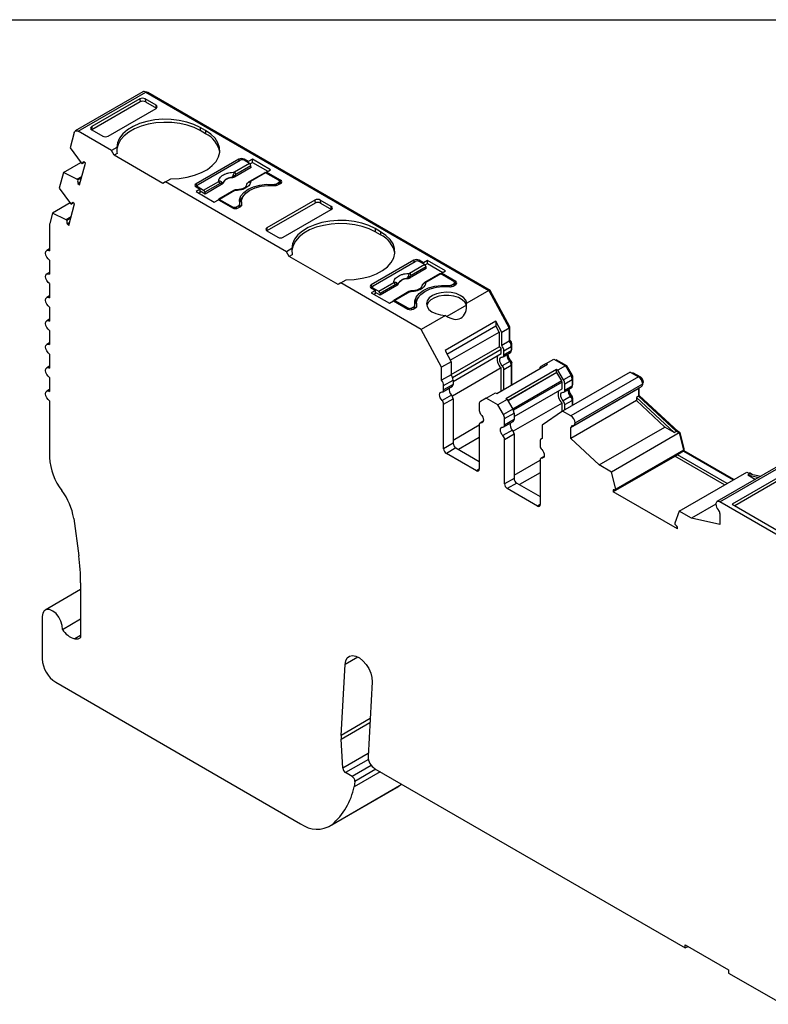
# Model space of a CAD drawing. Header units: millimetres. Extents: x 6 to 273, y 6 to 210.
# Tile 5 of 6: x 196 to 235, y 158 to 210. Entities that reach past the tile are written whole.
import ezdxf

# ---------------------------------------------------------------- set-up
doc = ezdxf.new("R2010")
doc.units = ezdxf.units.MM
doc.linetypes.add('SLD-Solid', pattern=[0])
doc.layers.add('TEXT', color=140, linetype='SLD-Solid', lineweight=25)

msp = doc.modelspace()

# ---------------------------------------------------------------- linework, layer by layer
for p, q in [((202.461, 205.78), (198.926, 203.739)), ((199.076, 203.724), (202.611, 205.765)), ((202.611, 205.765), (220.544, 195.413)), ((202.682, 205.724), (202.717, 205.745)), ((220.619, 195.41), (202.717, 205.745)), ((202.301, 205.413), (199.792, 203.964)), ((202.314, 205.257), (199.792, 203.801)), ((202.301, 205.413), (202.314, 205.257)), ((203.156, 205.083), (202.585, 205.413)), ((202.585, 205.413), (202.597, 205.257)), ((202.597, 205.257), (203.168, 204.927)), ((200.647, 203.471), (203.156, 204.919)), ((203.169, 204.928), (203.156, 205.083)), ((198.871, 203.661), (198.657, 202.865)), ((200.823, 202.715), (199.076, 203.724)), ((199.792, 203.964), (199.781, 203.807)), ((199.792, 203.801), (200.363, 203.471)), ((205.737, 203.756), (205.454, 203.92)), ((205.454, 203.92), (205.454, 203.756)), ((205.737, 203.593), (205.454, 203.756)), ((205.737, 203.756), (205.737, 203.593)), ((198.657, 202.865), (199.244, 202.07)), ((201.101, 202.876), (200.823, 202.715)), ((200.964, 202.47), (200.823, 202.715)), ((199.458, 202.049), (199.374, 202.124)), ((201.116, 202.558), (200.964, 202.47)), ((203.51, 201.001), (200.964, 202.47)), ((207.47, 202.266), (205.242, 200.98)), ((205.348, 200.94), (207.54, 202.205)), ((207.47, 202.266), (207.47, 202.164)), ((207.972, 202.14), (207.753, 202.266)), ((207.753, 202.266), (207.753, 202.205)), ((208.041, 202.038), (207.753, 202.205)), ((208.184, 202.262), (207.972, 202.14)), ((207.972, 202.079), (207.972, 202.14)), ((209.131, 201.715), (208.184, 202.262)), ((208.184, 202.099), (208.184, 202.262)), ((198.31, 201.567), (199.225, 202.095)), ((199.156, 200.922), (199.458, 202.049)), ((199.244, 202.07), (199.285, 202.033)), ((199.285, 202.033), (199.4, 202.1)), ((208.118, 201.831), (207.253, 201.331)), ((208.041, 202.038), (207.254, 201.584)), ((208.112, 201.923), (207.325, 201.469)), ((208.058, 202.026), (208.184, 202.099)), ((208.118, 201.831), (208.112, 201.923)), ((208.184, 202.099), (208.99, 201.634)), ((208.919, 201.593), (209.131, 201.715)), ((209.662, 201.164), (208.919, 201.593)), ((208.919, 201.532), (208.919, 201.593)), ((198.31, 201.567), (198.09, 200.748)), ((199.015, 201.216), (198.31, 201.567)), ((199.015, 201.216), (199.275, 201.367)), ((199.056, 201.18), (199.015, 201.216)), ((199.056, 201.18), (199.256, 201.295)), ((203.651, 201.083), (203.51, 201.001)), ((203.651, 201.083), (203.93, 201.243)), ((209.973, 197.433), (203.651, 201.083)), ((205.637, 200.651), (206.424, 201.105)), ((207.147, 201.314), (207.147, 201.299)), ((207.25, 201.396), (207.253, 201.331)), ((208.828, 201.56), (208.041, 201.106)), ((208.878, 201.555), (208.091, 201.101)), ((209.556, 201.164), (208.878, 201.555)), ((209.6, 200.965), (209.6, 201.103)), ((209.662, 201.001), (209.662, 201.164)), ((198.09, 200.748), (198.676, 199.953)), ((199.195, 201.068), (199.072, 200.997)), ((199.072, 200.997), (199.156, 200.922)), ((205.242, 200.98), (205.242, 200.817)), ((205.304, 200.853), (205.242, 200.817)), ((205.242, 200.817), (205.462, 200.691)), ((205.462, 200.691), (205.249, 200.568)), ((205.249, 200.568), (206.197, 200.021)), ((205.304, 200.878), (205.304, 200.781)), ((205.348, 200.817), (205.637, 200.651)), ((205.348, 200.756), (205.348, 200.817)), ((205.462, 200.527), (205.462, 200.691)), ((205.714, 200.443), (205.462, 200.589)), ((206.495, 200.99), (205.708, 200.535)), ((206.579, 200.942), (205.714, 200.443)), ((207.211, 200.627), (206.424, 200.172)), ((207.261, 200.622), (206.474, 200.167)), ((206.579, 200.942), (206.573, 201.005)), ((206.635, 201.003), (206.633, 201.018)), ((209.28, 200.948), (209.28, 200.892)), ((209.45, 200.98), (209.556, 201.042)), ((209.45, 200.893), (209.45, 200.98)), ((209.52, 200.919), (209.662, 201.001)), ((209.556, 201.042), (209.556, 200.94)), ((209.6, 201.037), (209.662, 201.001)), ((205.462, 200.527), (205.391, 200.487)), ((205.708, 200.535), (205.714, 200.443)), ((206.197, 200.021), (206.409, 200.144)), ((206.409, 200.144), (207.152, 199.715)), ((206.474, 200.167), (207.152, 199.776)), ((211.451, 200.131), (208.942, 198.682)), ((211.451, 200.131), (211.464, 199.974)), ((212.306, 199.801), (211.735, 200.131)), ((211.735, 200.131), (211.747, 199.975)), ((198.658, 199.977), (197.744, 199.449)), ((198.589, 198.805), (198.891, 199.932)), ((198.676, 199.953), (198.717, 199.916)), ((198.717, 199.916), (198.833, 199.983)), ((198.891, 199.932), (198.806, 200.006)), ((207.152, 199.776), (207.152, 199.715)), ((207.364, 199.776), (207.47, 199.838)), ((207.364, 199.689), (207.364, 199.776)), ((207.434, 199.715), (207.576, 199.797)), ((207.47, 199.838), (207.47, 199.735)), ((207.528, 199.769), (207.528, 199.919)), ((207.614, 200.031), (207.614, 199.868)), ((207.614, 199.868), (207.615, 199.829)), ((207.632, 199.86), (207.632, 199.896)), ((211.464, 199.974), (208.942, 198.518)), ((209.797, 198.189), (212.306, 199.637)), ((211.747, 199.975), (212.318, 199.645)), ((212.319, 199.645), (212.306, 199.801)), ((197.744, 199.449), (197.597, 198.902)), ((198.448, 199.099), (197.744, 199.449)), ((198.708, 199.249), (198.448, 199.099)), ((198.489, 199.063), (198.448, 199.099)), ((198.689, 199.178), (198.489, 199.063)), ((197.59, 198.842), (197.59, 197.478)), ((198.628, 198.951), (198.505, 198.88)), ((198.505, 198.88), (198.589, 198.805)), ((208.942, 198.682), (208.931, 198.525)), ((208.942, 198.518), (209.513, 198.188)), ((214.887, 198.474), (214.604, 198.637)), ((214.604, 198.637), (214.604, 198.474)), ((214.887, 198.311), (214.604, 198.474)), ((214.887, 198.474), (214.887, 198.311)), ((197.59, 197.579), (197.44, 197.493)), ((210.251, 197.594), (209.973, 197.433)), ((197.59, 196.988), (197.59, 196.253)), ((210.114, 197.188), (209.973, 197.433)), ((210.266, 197.276), (210.114, 197.188)), ((212.66, 195.719), (210.114, 197.188)), ((216.62, 196.984), (214.392, 195.698)), ((216.62, 196.984), (216.62, 196.882)), ((217.122, 196.858), (216.903, 196.984)), ((216.903, 196.984), (216.903, 196.923)), ((217.334, 196.98), (217.122, 196.858)), ((218.281, 196.433), (217.334, 196.98)), ((217.334, 196.817), (217.334, 196.98)), ((214.498, 195.658), (216.69, 196.923)), ((217.268, 196.548), (216.403, 196.049)), ((217.191, 196.756), (216.404, 196.302)), ((217.262, 196.641), (216.475, 196.187)), ((217.191, 196.756), (216.903, 196.923)), ((217.122, 196.796), (217.122, 196.858)), ((217.208, 196.744), (217.334, 196.817)), ((217.268, 196.548), (217.262, 196.641)), ((217.334, 196.817), (218.14, 196.351)), ((197.59, 196.354), (197.44, 196.268)), ((212.801, 195.8), (213.08, 195.961)), ((216.297, 196.032), (216.297, 196.017)), ((216.4, 196.114), (216.403, 196.049)), ((217.978, 196.278), (217.191, 195.824)), ((218.028, 196.273), (217.241, 195.819)), ((218.706, 195.882), (218.028, 196.273)), ((218.069, 196.311), (218.281, 196.433)), ((218.812, 195.882), (218.069, 196.311)), ((218.069, 196.249), (218.069, 196.311)), ((197.59, 195.763), (197.59, 195.028)), ((212.801, 195.8), (212.66, 195.719)), ((217.009, 193.372), (212.801, 195.8)), ((214.392, 195.698), (214.392, 195.535)), ((214.454, 195.571), (214.392, 195.535)), ((214.392, 195.535), (214.611, 195.409)), ((214.454, 195.596), (214.454, 195.499)), ((214.498, 195.535), (214.787, 195.368)), ((214.498, 195.474), (214.498, 195.535)), ((214.787, 195.368), (215.574, 195.823)), ((215.645, 195.708), (214.858, 195.253)), ((215.729, 195.66), (214.864, 195.161)), ((215.729, 195.66), (215.723, 195.723)), ((215.785, 195.721), (215.783, 195.736)), ((218.43, 195.666), (218.43, 195.61)), ((218.6, 195.698), (218.706, 195.76)), ((218.6, 195.611), (218.6, 195.698)), ((218.67, 195.637), (218.812, 195.719)), ((218.706, 195.76), (218.706, 195.658)), ((218.75, 195.683), (218.75, 195.821)), ((218.75, 195.755), (218.812, 195.719)), ((218.812, 195.719), (218.812, 195.882)), ((197.59, 195.13), (197.44, 195.043)), ((214.611, 195.409), (214.399, 195.286)), ((214.399, 195.286), (215.347, 194.739)), ((214.611, 195.245), (214.541, 195.204)), ((214.611, 195.245), (214.611, 195.409)), ((214.864, 195.161), (214.611, 195.306)), ((214.858, 195.253), (214.864, 195.161)), ((216.361, 195.345), (215.574, 194.89)), ((216.411, 195.34), (215.624, 194.885)), ((220.544, 195.413), (219.383, 194.742)), ((220.544, 195.413), (221.606, 193.444)), ((220.563, 195.378), (220.619, 195.41)), ((221.641, 193.514), (220.619, 195.41)), ((197.59, 194.538), (197.59, 193.803)), ((215.347, 194.739), (215.559, 194.862)), ((215.559, 194.862), (216.301, 194.433)), ((215.624, 194.885), (216.301, 194.494)), ((216.301, 194.494), (216.301, 194.433)), ((216.514, 194.494), (216.62, 194.555)), ((216.514, 194.407), (216.514, 194.494)), ((216.584, 194.433), (216.726, 194.515)), ((216.62, 194.555), (216.62, 194.453)), ((216.678, 194.487), (216.678, 194.637)), ((216.764, 194.749), (216.764, 194.586)), ((216.764, 194.586), (216.765, 194.547)), ((216.782, 194.578), (216.782, 194.614)), ((219.37, 194.644), (218.349, 194.055)), ((197.59, 193.905), (197.44, 193.818)), ((218.276, 194.103), (217.009, 193.372)), ((218.07, 191.403), (217.009, 193.372)), ((220.903, 193.802), (218.251, 192.271)), ((218.351, 192.085), (220.903, 193.558)), ((221.217, 193.219), (220.903, 193.802)), ((220.903, 193.802), (220.903, 193.558)), ((221.075, 193.238), (220.903, 193.558)), ((221.606, 193.444), (221.217, 193.219)), ((221.585, 193.482), (221.641, 193.514)), ((221.606, 193.444), (221.606, 192.758)), ((221.641, 192.805), (221.641, 193.514)), ((197.59, 193.313), (197.59, 192.579)), ((218.524, 191.765), (221.075, 193.238)), ((221.075, 193.238), (221.075, 192.469)), ((221.217, 192.534), (221.217, 193.219)), ((197.59, 192.68), (197.44, 192.593)), ((218.565, 191.019), (221.075, 192.469)), ((218.644, 190.87), (221.186, 192.337)), ((221.186, 192.11), (221.186, 192.337)), ((221.606, 192.758), (221.217, 192.534)), ((221.327, 192.256), (221.716, 192.48)), ((221.606, 192.784), (221.641, 192.805)), ((221.707, 192.556), (221.751, 192.582)), ((221.716, 192.48), (221.716, 192.252)), ((221.716, 192.334), (221.751, 192.354)), ((221.751, 192.354), (221.751, 192.582)), ((197.59, 192.089), (197.59, 191.354)), ((218.251, 192.271), (218.565, 191.688)), ((218.675, 190.66), (221.186, 192.11)), ((221.286, 191.936), (221.674, 192.161)), ((221.327, 192.028), (221.327, 192.256)), ((221.716, 192.252), (221.327, 192.028)), ((221.716, 192.3), (221.731, 192.309)), ((223.542, 191.6), (223.931, 191.824)), ((223.931, 191.824), (224.544, 191.47)), ((197.59, 191.455), (197.44, 191.369)), ((218.565, 191.688), (218.07, 191.403)), ((218.07, 190.717), (218.07, 191.403)), ((218.565, 191.688), (218.565, 191.003)), ((221.186, 191.361), (218.634, 189.888)), ((220.961, 190.028), (223.613, 191.559)), ((221.186, 190.158), (221.186, 191.361)), ((221.631, 191.703), (221.242, 191.478)), ((221.327, 191.28), (221.716, 191.504)), ((221.709, 191.705), (221.655, 191.674)), ((221.703, 191.578), (221.751, 191.606)), ((221.716, 191.504), (221.716, 190.464)), ((221.751, 190.484), (221.751, 191.606)), ((223.542, 191.6), (223.251, 191.431)), ((223.613, 191.559), (223.542, 191.6)), ((224.031, 191.766), (224.066, 191.787)), ((224.621, 191.467), (224.066, 191.787)), ((224.544, 191.47), (224.155, 191.246)), ((224.544, 191.47), (224.836, 190.965)), ((224.565, 191.434), (224.621, 191.467)), ((224.892, 190.998), (224.621, 191.467)), ((197.59, 190.864), (197.59, 190.129)), ((218.565, 191.003), (218.07, 190.717)), ((221.327, 190.239), (221.327, 191.28)), ((224.085, 191.287), (221.433, 189.756)), ((224.085, 191.123), (221.539, 189.654)), ((224.097, 191.116), (221.545, 189.643)), ((224.085, 191.123), (224.085, 191.287)), ((224.155, 191.246), (224.085, 191.287)), ((224.097, 191.116), (224.085, 191.123)), ((224.347, 190.683), (224.097, 191.116)), ((224.447, 190.741), (224.155, 191.246)), ((227.931, 191.148), (224.396, 189.107)), ((224.836, 190.965), (224.447, 190.741)), ((228.37, 190.895), (224.834, 188.854)), ((224.836, 190.965), (224.892, 190.998)), ((224.889, 190.833), (224.933, 190.858)), ((224.933, 190.518), (224.933, 190.858)), ((227.931, 191.148), (228.37, 190.895)), ((228.033, 191.089), (228.069, 191.109)), ((228.476, 190.875), (228.069, 191.109)), ((228.431, 190.849), (228.476, 190.875)), ((218.139, 190.12), (218.634, 190.406)), ((218.18, 190.439), (218.675, 190.725)), ((218.675, 190.497), (218.18, 190.211)), ((218.18, 190.211), (218.18, 190.439)), ((218.675, 190.725), (218.675, 190.497)), ((224.347, 190.683), (221.795, 189.21)), ((224.368, 190.614), (221.826, 189.147)), ((224.368, 190.273), (224.368, 190.614)), ((224.468, 190.099), (224.856, 190.324)), ((224.509, 190.532), (224.898, 190.756)), ((224.509, 190.191), (224.509, 190.532)), ((224.898, 190.416), (224.509, 190.191)), ((224.834, 188.244), (228.37, 190.285)), ((224.898, 190.756), (224.898, 190.416)), ((224.898, 190.497), (224.933, 190.518)), ((224.898, 190.463), (224.913, 190.472)), ((224.984, 188.359), (228.52, 190.4)), ((225.046, 188.491), (228.582, 190.532)), ((228.37, 190.285), (228.37, 189.884)), ((228.405, 189.926), (228.405, 190.334)), ((228.572, 190.608), (228.617, 190.634)), ((197.59, 190.23), (197.44, 190.144)), ((218.59, 189.947), (218.095, 189.662)), ((220.396, 189.783), (220.104, 189.615)), ((220.396, 189.783), (220.891, 190.069)), ((221.009, 189.429), (220.396, 189.783)), ((220.891, 190.069), (220.961, 190.028)), ((221.857, 188.824), (224.368, 190.273)), ((224.813, 189.866), (224.424, 189.641)), ((224.891, 189.869), (224.837, 189.837)), ((224.885, 189.742), (224.933, 189.769)), ((224.933, 189.417), (224.933, 189.769)), ((228.37, 189.884), (228.264, 189.823)), ((228.264, 189.823), (228.264, 189.652)), ((228.264, 189.823), (230.225, 187.996)), ((228.37, 189.905), (228.405, 189.926)), ((228.37, 189.884), (230.331, 188.058)), ((230.427, 188.043), (228.405, 189.926)), ((197.59, 189.639), (197.59, 186.687)), ((218.18, 189.463), (218.675, 189.749)), ((218.18, 187.143), (218.18, 189.463)), ((218.675, 189.749), (218.675, 187.428)), ((220.042, 189.478), (220.042, 189.137)), ((221.504, 189.715), (221.009, 189.429)), ((221.3, 188.924), (221.009, 189.429)), ((221.433, 189.756), (221.504, 189.715)), ((221.504, 189.715), (221.795, 189.21)), ((224.368, 189.524), (221.816, 188.051)), ((224.368, 189.087), (224.368, 189.524)), ((224.509, 189.443), (224.898, 189.667)), ((224.509, 189.172), (224.509, 189.443)), ((228.264, 189.652), (224.834, 187.672)), ((224.898, 189.667), (224.898, 189.397)), ((229.742, 188.275), (228.264, 189.652)), ((221.795, 189.21), (221.3, 188.924)), ((221.362, 188.715), (221.857, 189.001)), ((221.857, 189.001), (221.857, 188.66)), ((224.396, 189.107), (223.334, 188.364)), ((224.834, 188.854), (224.396, 189.107)), ((218.675, 187.592), (220.042, 188.381)), ((220.042, 188.388), (220.042, 186.068)), ((220.245, 188.573), (220.083, 188.48)), ((220.127, 188.489), (220.236, 188.552)), ((221.321, 188.283), (221.816, 188.569)), ((221.362, 188.374), (221.362, 188.715)), ((221.857, 188.66), (221.362, 188.374)), ((223.334, 188.364), (223.334, 187.679)), ((224.834, 187.672), (224.834, 188.244)), ((226.313, 186.295), (229.742, 188.275)), ((230.225, 187.996), (229.742, 188.275)), ((220.042, 187.727), (218.958, 187.102)), ((221.772, 188.111), (221.277, 187.825)), ((221.362, 187.626), (221.857, 187.912)), ((221.857, 187.912), (221.857, 185.591)), ((230.491, 187.966), (226.955, 185.925)), ((230.225, 187.996), (230.331, 188.058)), ((230.331, 188.058), (230.491, 187.966)), ((230.391, 188.023), (230.427, 188.043)), ((230.546, 187.974), (230.427, 188.043)), ((230.491, 187.966), (230.72, 187.062)), ((230.496, 187.945), (230.546, 187.974)), ((230.756, 187.151), (230.546, 187.974)), ((218.675, 187.428), (218.18, 187.143)), ((221.362, 185.306), (221.362, 187.626)), ((223.224, 187.527), (223.224, 187.3)), ((223.334, 187.692), (223.286, 187.665)), ((226.313, 186.295), (224.834, 187.672)), ((218.817, 187.183), (218.322, 186.898)), ((219.901, 185.986), (218.322, 186.898)), ((218.817, 187.183), (220.042, 186.476)), ((223.427, 186.736), (223.265, 186.643)), ((223.309, 186.652), (223.418, 186.715)), ((230.72, 187.062), (227.185, 185.021)), ((227.185, 184.972), (230.402, 186.83)), ((232.856, 185.25), (230.261, 186.748)), ((230.72, 187.013), (230.402, 186.83)), ((232.997, 185.331), (230.402, 186.83)), ((230.705, 187.122), (230.756, 187.151)), ((230.72, 187.062), (230.72, 187.013)), ((230.72, 187.013), (230.756, 187.034)), ((230.72, 187.013), (233.315, 185.515)), ((230.756, 187.034), (230.756, 187.151)), ((233.351, 185.536), (230.756, 187.034)), ((221.857, 185.755), (223.224, 186.544)), ((223.224, 186.551), (223.224, 184.231)), ((226.955, 185.925), (226.313, 186.295)), ((235.998, 186.42), (232.462, 184.379)), ((232.612, 184.364), (236.148, 186.405)), ((220.042, 186.068), (219.901, 185.986)), ((223.224, 185.891), (222.14, 185.265)), ((227.185, 185.021), (226.955, 185.925)), ((230.49, 183.884), (234.025, 185.925)), ((236.219, 185.956), (233.249, 184.241)), ((236.128, 185.74), (233.39, 184.16)), ((234.025, 185.925), (234.185, 185.833)), ((234.185, 185.833), (234.079, 185.772)), ((234.079, 185.772), (234.477, 185.542)), ((234.079, 185.772), (234.653, 185.643)), ((234.146, 185.855), (234.182, 185.875)), ((234.3, 185.807), (234.182, 185.875)), ((234.185, 185.833), (234.759, 185.704)), ((221.857, 185.591), (221.362, 185.306)), ((221.999, 185.347), (221.504, 185.061)), ((221.999, 185.347), (223.224, 184.639)), ((223.083, 184.149), (221.504, 185.061)), ((227.043, 184.991), (227.043, 184.891)), ((227.185, 184.972), (227.043, 184.891)), ((230.401, 182.952), (227.043, 184.891)), ((227.185, 184.972), (227.185, 185.021)), ((223.224, 184.231), (223.083, 184.149)), ((232.4, 184.245), (231.132, 183.513)), ((246.481, 176.357), (232.612, 184.364)), ((233.249, 184.241), (242.229, 179.057)), ((230.49, 183.884), (230.26, 183.246)), ((231.132, 183.513), (230.49, 183.884)), ((232.612, 183.754), (232.612, 183.182)), ((198.848, 183.501), (199.111, 181.547)), ((230.26, 183.246), (230.26, 183.197)), ((232.612, 183.182), (231.132, 183.513)), ((230.401, 182.952), (230.401, 183.053)), ((199.21, 180.131), (199.21, 177.289)), ((199.21, 179.785), (197.358, 178.716)), ((197.203, 178.372), (197.203, 176.168)), ((198.261, 177.706), (199.21, 178.254)), ((199.21, 177.388), (198.904, 177.211)), ((212.832, 172.172), (213.031, 175.88)), ((213.695, 176.263), (213.031, 175.88)), ((197.91, 174.943), (210.704, 167.557)), ((214.443, 174.967), (214.233, 171.066)), ((214.339, 173.043), (212.832, 172.172)), ((212.832, 171.971), (214.328, 172.835)), ((212.912, 170.461), (212.832, 171.971)), ((214.242, 171.229), (212.912, 170.461)), ((214.247, 170.916), (213.053, 170.227)), ((213.399, 170.027), (213.053, 170.227)), ((214.396, 170.603), (213.399, 170.027)), ((214.868, 170.266), (213.51, 169.482)), ((214.639, 170.399), (213.539, 169.764)), ((214.586, 170.429), (230.808, 161.065)), ((213.539, 169.764), (213.51, 169.482)), ((212.204, 167.408), (215.74, 169.449)), ((212.342, 167.503), (215.877, 169.544)), ((215.74, 169.449), (215.877, 169.544)), ((215.877, 169.544), (215.974, 169.628)), ((230.808, 161.228), (233.071, 159.922)), ((230.808, 161.065), (230.808, 161.228)), ((230.808, 161.065), (230.949, 161.146)), ((233.071, 159.922), (233.071, 159.758)), ((233.071, 159.758), (235.902, 158.124))]:
    msp.add_line(p, q)
at = {"flags": 128}
for points in [[(205.454, 203.92), (205.127, 204.079), (204.757, 204.205), (204.356, 204.293), (203.936, 204.342), (203.507, 204.348), (203.082, 204.314), (202.673, 204.238), (202.293, 204.124), (201.95, 203.975), (201.656, 203.795), (201.418, 203.589), (201.243, 203.363), (201.137, 203.123), (201.101, 202.876)], [(205.454, 203.756), (205.135, 203.912), (204.776, 204.036), (204.387, 204.125), (203.978, 204.175), (203.56, 204.186), (203.145, 204.158), (202.743, 204.091), (202.366, 203.987), (202.023, 203.848), (201.724, 203.679), (201.477, 203.484), (201.289, 203.269), (201.164, 203.038), (201.105, 202.799), (201.103, 202.77)], [(198.871, 203.661), (198.882, 203.692), (198.899, 203.717), (198.921, 203.736), (198.946, 203.748), (198.976, 203.753), (199.007, 203.75), (199.041, 203.741), (199.076, 203.724)], [(203.93, 201.243), (204.357, 201.264), (204.773, 201.325), (205.165, 201.426), (205.522, 201.563), (205.834, 201.733), (206.092, 201.931), (206.289, 202.151), (206.42, 202.387), (206.48, 202.632), (206.468, 202.879), (206.385, 203.122), (206.232, 203.354), (206.014, 203.567), (205.737, 203.756)], [(207.526, 199.935), (207.517, 200.142), (207.59, 200.345), (207.742, 200.532), (207.965, 200.695), (208.246, 200.823), (208.571, 200.911), (208.922, 200.953), (209.28, 200.948)], [(207.632, 199.896), (207.618, 200.1), (207.687, 200.299), (207.835, 200.484), (208.053, 200.644), (208.33, 200.77), (208.65, 200.855), (208.995, 200.895), (209.348, 200.887)], [(206.404, 200.141), (206.406, 200.147), (206.41, 200.159), (206.417, 200.167), (206.426, 200.174), (206.437, 200.177), (206.448, 200.177), (206.461, 200.174), (206.474, 200.167)], [(207.712, 200.34), (207.59, 200.182), (207.517, 199.98)], [(214.604, 198.637), (214.277, 198.797), (213.907, 198.923), (213.506, 199.011), (213.086, 199.059), (212.657, 199.066), (212.232, 199.031), (211.823, 198.956), (211.442, 198.842), (211.1, 198.693), (210.806, 198.513), (210.568, 198.307), (210.393, 198.081), (210.287, 197.841), (210.251, 197.594)], [(214.604, 198.474), (214.285, 198.63), (213.926, 198.754), (213.537, 198.843), (213.128, 198.893), (212.71, 198.904), (212.295, 198.876), (211.893, 198.809), (211.516, 198.705), (211.173, 198.566), (210.874, 198.397), (210.627, 198.202), (210.438, 197.987), (210.313, 197.756), (210.255, 197.517), (210.253, 197.488)], [(213.08, 195.961), (213.507, 195.982), (213.923, 196.043), (214.315, 196.144), (214.672, 196.281), (214.984, 196.451), (215.242, 196.649), (215.439, 196.869), (215.57, 197.105), (215.63, 197.35), (215.618, 197.597), (215.535, 197.84), (215.382, 198.072), (215.164, 198.285), (214.887, 198.474)], [(197.59, 196.988), (197.509, 197.053), (197.44, 197.146), (197.394, 197.252), (197.378, 197.355), (197.394, 197.44), (197.44, 197.492), (197.509, 197.506), (197.59, 197.478)], [(197.59, 195.763), (197.509, 195.829), (197.44, 195.921), (197.394, 196.027), (197.378, 196.13), (197.394, 196.215), (197.44, 196.268), (197.509, 196.281), (197.59, 196.253)], [(216.676, 194.653), (216.667, 194.86), (216.74, 195.063), (216.892, 195.25), (217.115, 195.413), (217.396, 195.541), (217.721, 195.629), (218.071, 195.671), (218.43, 195.666)], [(216.782, 194.614), (216.768, 194.818), (216.837, 195.017), (216.985, 195.202), (217.203, 195.362), (217.48, 195.488), (217.8, 195.573), (218.145, 195.612), (218.498, 195.605)], [(197.59, 194.538), (197.509, 194.604), (197.44, 194.697), (197.394, 194.803), (197.378, 194.906), (197.394, 194.99), (197.44, 195.043), (197.509, 195.056), (197.59, 195.028)], [(216.862, 195.058), (216.74, 194.9), (216.667, 194.698)], [(219.383, 194.742), (219.334, 194.894), (219.22, 195.034), (219.049, 195.153), (218.831, 195.243), (218.581, 195.298), (218.315, 195.314), (218.05, 195.292), (217.804, 195.232), (217.592, 195.137), (217.428, 195.015), (217.324, 194.873), (217.285, 194.72), (217.314, 194.566), (217.409, 194.422), (217.565, 194.296), (217.771, 194.197), (218.013, 194.131), (218.276, 194.103)], [(219.37, 194.644), (219.292, 194.793), (219.151, 194.926), (218.956, 195.034), (218.719, 195.109), (218.457, 195.147), (218.187, 195.145), (217.927, 195.104), (217.694, 195.025), (217.503, 194.915), (217.367, 194.78), (217.295, 194.63), (217.294, 194.627)], [(215.554, 194.859), (215.556, 194.865), (215.56, 194.876), (215.567, 194.885), (215.576, 194.891), (215.586, 194.895), (215.598, 194.895), (215.611, 194.891), (215.624, 194.885)], [(197.59, 193.313), (197.509, 193.379), (197.44, 193.472), (197.394, 193.578), (197.378, 193.681), (197.394, 193.765), (197.44, 193.818), (197.509, 193.832), (197.59, 193.803)], [(197.59, 192.089), (197.509, 192.154), (197.44, 192.247), (197.394, 192.353), (197.378, 192.456), (197.394, 192.541), (197.44, 192.593), (197.509, 192.607), (197.59, 192.579)], [(221.242, 191.478), (221.19, 191.546), (221.149, 191.622), (221.124, 191.701), (221.115, 191.776), (221.124, 191.841), (221.149, 191.89), (221.19, 191.92), (221.242, 191.927)], [(197.59, 190.864), (197.509, 190.929), (197.44, 191.022), (197.394, 191.128), (197.378, 191.231), (197.394, 191.316), (197.44, 191.369), (197.509, 191.382), (197.59, 191.354)], [(228.372, 190.315), (228.371, 190.308), (228.37, 190.285)], [(197.59, 189.639), (197.509, 189.705), (197.44, 189.797), (197.394, 189.903), (197.378, 190.006), (197.394, 190.091), (197.44, 190.144), (197.509, 190.157), (197.59, 190.129)], [(218.095, 189.662), (218.043, 189.729), (218.003, 189.806), (217.977, 189.885), (217.968, 189.96), (217.977, 190.025), (218.003, 190.074), (218.043, 190.103), (218.095, 190.111)], [(224.424, 189.641), (224.372, 189.709), (224.331, 189.785), (224.306, 189.864), (224.297, 189.939), (224.306, 190.004), (224.331, 190.053), (224.372, 190.083), (224.424, 190.09)], [(220.127, 188.938), (220.179, 188.871), (220.22, 188.794), (220.245, 188.715), (220.254, 188.64), (220.245, 188.575), (220.22, 188.526), (220.179, 188.496), (220.127, 188.489)], [(221.277, 187.825), (221.225, 187.892), (221.185, 187.969), (221.159, 188.048), (221.15, 188.123), (221.159, 188.188), (221.185, 188.237), (221.225, 188.266), (221.277, 188.274)], [(223.309, 187.101), (223.361, 187.034), (223.401, 186.957), (223.427, 186.878), (223.436, 186.803), (223.427, 186.738), (223.401, 186.689), (223.361, 186.659), (223.309, 186.652)], [(198.261, 177.706), (198.249, 177.91), (198.183, 178.13), (198.071, 178.343), (197.924, 178.527), (197.757, 178.664), (197.587, 178.739), (197.433, 178.744), (197.31, 178.679), (197.23, 178.551), (197.203, 178.372)], [(213.031, 175.88), (213.066, 176.069), (213.147, 176.214), (213.268, 176.306), (213.421, 176.337), (213.596, 176.305), (213.78, 176.214), (213.961, 176.069), (214.127, 175.88), (214.266, 175.66), (214.37, 175.424), (214.43, 175.187), (214.443, 174.967)]]:
    msp.add_lwpolyline(points, dxfattribs=at)
for centre, radius, start, end in [((202.523, 205.641), 0.152, 54.6724, 114.0171), ((202.658, 205.662), 0.102, 54.3468, 109.6072), ((205.176, 202.391), 1.327, 10.5524, 64.9631), ((199.451, 201.958), 0.183, 115.1262, 155.5999), ((207.611, 201.993), 0.307, 62.6096, 117.3904), ((207.646, 202), 0.231, 62.6097, 117.3903), ((207.957, 201.908), 0.155, 5.689, 57.1991), ((199.597, 201.134), 0.543, 175.1886, 194.6786), ((206.34, 200.974), 0.155, 5.689, 57.1991), ((206.465, 201.052), 0.118, 336.668, 18.1748), ((207.135, 200.742), 0.573, 88.8448, 151.1498), ((207.135, 200.728), 0.571, 88.8136, 151.181), ((206.928, 201.014), 0.5, 49.8822, 58.7426), ((207.17, 201.453), 0.155, 5.689, 57.1991), ((208.062, 201.061), 0.0497, 54.016, 114.6959), ((208.849, 201.517), 0.0484, 53.1025, 115.5871), ((209.532, 201.103), 0.0655, 290.7834, 69.2166), ((209.631, 201.083), 0.0873, 290.7834, 69.2166), ((205.273, 200.899), 0.0873, 110.7835, 249.2164), ((205.372, 200.878), 0.0655, 110.7834, 249.2166), ((205.553, 200.52), 0.155, 5.689, 57.1991), ((207.232, 200.582), 0.0498, 54.0182, 114.6714), ((207.934, 201.002), 0.00686, 52.5203, 103.5056), ((209.31, 201.246), 0.3, 264.1493, 297.6352), ((209.381, 201.186), 0.301, 263.6693, 297.5976), ((198.884, 199.841), 0.183, 115.1262, 155.5999), ((207.258, 199.981), 0.231, 242.6097, 297.3903), ((207.293, 199.988), 0.307, 242.6097, 297.3903), ((207.435, 199.923), 0.0925, 292.3205, 7.6741), ((207.541, 199.882), 0.0919, 292.1145, 9.0942), ((199.03, 199.017), 0.543, 175.1886, 194.6786), ((197.819, 198.844), 0.23, 165.5734, 180.5104), ((214.326, 197.109), 1.327, 10.5524, 64.9631), ((216.761, 196.711), 0.307, 62.6096, 117.3904), ((216.796, 196.718), 0.231, 62.6097, 117.3903), ((217.107, 196.626), 0.155, 5.689, 57.1991), ((216.285, 195.459), 0.573, 88.8448, 151.1498), ((216.285, 195.446), 0.571, 88.8136, 151.181), ((216.078, 195.731), 0.5, 49.8822, 58.7426), ((216.32, 196.171), 0.155, 5.689, 57.1991), ((217.999, 196.235), 0.0484, 53.1025, 115.5871), ((214.423, 195.617), 0.0873, 110.7835, 249.2164), ((214.522, 195.596), 0.0655, 110.7834, 249.2166), ((215.49, 195.692), 0.155, 5.689, 57.1991), ((215.615, 195.77), 0.118, 336.668, 18.1748), ((217.084, 195.72), 0.00686, 52.5203, 103.5056), ((217.212, 195.779), 0.0497, 54.016, 114.6959), ((218.46, 195.964), 0.3, 264.1493, 297.6352), ((218.531, 195.904), 0.301, 263.6693, 297.5976), ((218.682, 195.821), 0.0655, 290.7834, 69.2166), ((218.781, 195.8), 0.0873, 290.7834, 69.2166), ((214.703, 195.238), 0.155, 5.689, 57.1991), ((216.382, 195.3), 0.0498, 54.0182, 114.6714), ((216.408, 194.699), 0.231, 242.6097, 297.3903), ((216.443, 194.706), 0.307, 242.6097, 297.3903), ((216.585, 194.641), 0.0925, 292.3205, 7.6741), ((216.691, 194.6), 0.0919, 292.1145, 9.0942), ((221.058, 192.342), 0.128, 357.891, 82.031), ((220.865, 192.234), 0.462, 2.6816, 40.481), ((221.254, 192.458), 0.462, 2.6816, 40.481), ((221.438, 192.566), 0.313, 2.9317, 49.656), ((221.702, 192.349), 0.0497, 305.3056, 6.0066), ((221.609, 191.829), 0.631, 163.8912, 227.8164), ((221.243, 192.013), 0.0853, 269.3919, 10.3655), ((221.9, 191.991), 0.395, 168.7921, 226.9559), ((222.168, 192.138), 0.631, 184.995, 223.2821), ((221.617, 192.242), 0.0995, 305.3053, 6.0068), ((221.016, 191.264), 0.311, 2.8262, 43.4312), ((221.405, 191.489), 0.311, 2.8262, 43.4312), ((221.596, 191.598), 0.156, 2.8262, 43.4312), ((223.333, 191.313), 0.144, 125.0293, 179.621), ((218.214, 190.703), 0.462, 2.6816, 40.481), ((224.465, 190.742), 0.433, 1.9565, 31.1437), ((224.645, 190.849), 0.289, 1.9565, 31.1437), ((228.12, 190.506), 0.462, 3.3119, 57.3418), ((228.309, 190.615), 0.309, 3.6632, 57.3174), ((217.719, 190.417), 0.462, 2.6816, 40.481), ((218.86, 190.236), 0.395, 168.7921, 226.9559), ((218.576, 190.487), 0.0995, 305.3053, 6.0068), ((224.223, 190.609), 0.144, 1.9565, 31.1437), ((224.076, 190.517), 0.433, 1.9565, 31.1437), ((224.799, 190.405), 0.0995, 305.3055, 6.0066), ((224.884, 190.512), 0.0497, 305.3055, 6.0066), ((228.436, 190.52), 0.147, 304.9756, 4.8118), ((228.514, 190.63), 0.103, 310.3812, 2.7014), ((218.096, 190.196), 0.0853, 269.3919, 10.3655), ((218.364, 189.733), 0.311, 2.8262, 43.4312), ((224.791, 189.992), 0.631, 163.8912, 227.8164), ((224.425, 190.176), 0.0853, 269.3919, 10.3655), ((225.082, 190.154), 0.395, 168.7921, 226.9559), ((225.35, 190.301), 0.631, 184.995, 223.2821), ((224.587, 189.652), 0.311, 2.8262, 43.4312), ((224.778, 189.762), 0.156, 2.8262, 43.4312), ((217.869, 189.448), 0.311, 2.8262, 43.4312), ((220.192, 189.492), 0.151, 125.6981, 185.6204), ((224.198, 189.427), 0.311, 2.8262, 43.4312), ((220.353, 189.152), 0.311, 182.8262, 223.4312), ((220.93, 188.701), 0.433, 1.9565, 31.1437), ((221.425, 188.986), 0.433, 1.9565, 31.1437), ((224.585, 188.465), 0.462, 3.3118, 57.3419), ((220.126, 188.404), 0.0853, 89.3919, 190.3655), ((221.278, 188.359), 0.0853, 269.3919, 10.3655), ((222.042, 188.399), 0.395, 168.7921, 226.9559), ((221.758, 188.65), 0.0995, 305.3055, 6.0066), ((224.918, 188.26), 0.0853, 89.3923, 190.3653), ((224.921, 188.472), 0.127, 268.9987, 8.9426), ((221.051, 187.611), 0.311, 2.8262, 43.4312), ((221.546, 187.897), 0.311, 2.8262, 43.4312), ((218.982, 187.442), 0.307, 182.6055, 237.3945), ((223.353, 187.549), 0.131, 98.3858, 189.5016), ((223.535, 187.315), 0.311, 182.8261, 223.4313), ((200.627, 186.821), 3.04, 182.5169, 217.9242), ((218.487, 187.157), 0.307, 182.6054, 237.3945), ((223.308, 186.567), 0.0853, 89.3919, 190.3654), ((219.956, 186.054), 0.0873, 230.7967, 9.2141), ((221.669, 185.32), 0.307, 182.6056, 237.3945), ((222.164, 185.605), 0.307, 182.6055, 237.3945), ((195.674, 183.005), 3.213, 8.8887, 37.3196), ((227.081, 184.736), 0.258, 66.2735, 98.4316), ((223.138, 184.217), 0.0873, 230.7968, 9.2139), ((232.53, 184.263), 0.13, 50.5335, 187.5166), ((232.869, 184.275), 0.47, 183.5811, 223.3478), ((232.301, 183.739), 0.311, 2.8261, 43.4314), ((229.821, 182.626), 0.72, 36.3626, 52.4858), ((188.591, 180.103), 10.619, 0.1524, 7.8179), ((199.193, 178.25), 1.079, 210.2544, 254.4541), ((198.738, 176.237), 1.537, 182.6055, 237.3945), ((214.718, 172.074), 1.889, 177.0142, 183.1153), ((214.994, 171.072), 0.761, 180.4191, 237.5877), ((213.221, 170.487), 0.31, 184.8352, 237.2443), ((213.238, 169.772), 0.301, 358.5088, 57.794), ((209.905, 170.277), 3.692, 311.3038, 347.574), ((211.561, 168.692), 1.422, 232.9846, 303.2906)]:
    msp.add_arc(centre, radius, start, end)
for centre, major_axis, ratio, start_param, end_param in [((202.443, 205.331), (0.2, 0.001), 0.577279, 0.781586, 2.352383), ((202.455, 205.175), (0.2, 0.001), 0.577279, 0.781586, 2.352383), ((203.014, 205.001), (0.2, 0.001), 0.577279, 5.493975, 7.064771), ((199.934, 203.883), (0.2, 0.001), 0.577279, 2.352383, 3.923179), ((200.505, 203.552), (0.2, 0.001), 0.577279, 3.923179, 5.493975), ((203.651, 201.409), (-1.803, 3.123), 0.577335, 0.787088, 0.892481), ((211.593, 200.049), (0.2, 0.001), 0.577279, 0.781586, 2.352383), ((211.605, 199.893), (0.2, 0.001), 0.577279, 0.781586, 2.352383), ((212.164, 199.719), (0.2, 0.001), 0.577279, 5.493975, 7.064771), ((209.083, 198.6), (0.2, 0.001), 0.577279, 2.352383, 3.923179), ((209.655, 198.27), (0.2, 0.001), 0.577279, 3.923179, 5.493975), ((212.801, 196.127), (-1.803, 3.123), 0.577335, 0.787088, 0.892481), ((218.334, 195.341), (-0.725, 1.386), 0.547586, 2.323245, 4.005382), ((218.334, 195.097), (-0.725, 1.386), 0.547586, 4.045223, 4.113811)]:
    msp.add_ellipse(centre, major_axis=major_axis, ratio=ratio, start_param=start_param, end_param=end_param)
for points, knots in [([(206.424, 201.105), (206.425, 201.12), (206.427, 201.15), (206.438, 201.195), (206.457, 201.239), (206.492, 201.298), (206.557, 201.369), (206.664, 201.445), (206.796, 201.508), (206.943, 201.551), (207.098, 201.579), (207.202, 201.582), (207.254, 201.584)], [0, 0, 0, 0, 0.06027, 0.120056, 0.179893, 0.240314, 0.370015, 0.500128, 0.629829, 0.759943, 0.879871, 1, 1, 1, 1]), ([(207.147, 201.314), (207.151, 201.326), (207.16, 201.349), (207.171, 201.384), (207.18, 201.414), (207.185, 201.433), (207.187, 201.441)], [0, 0, 0, 0, 0.306881, 0.575882, 0.806979, 1, 1, 1, 1]), ([(207.25, 201.396), (207.238, 201.384), (207.208, 201.354), (207.17, 201.329), (207.147, 201.314)], [0, 0, 0, 0, 0.389276, 1, 1, 1, 1]), ([(207.253, 201.331), (207.249, 201.328), (207.244, 201.326), (207.239, 201.324), (207.234, 201.321), (207.229, 201.319), (207.223, 201.317), (207.218, 201.315), (207.213, 201.313), (207.207, 201.311), (207.204, 201.31), (207.201, 201.309), (207.198, 201.309), (207.192, 201.307), (207.186, 201.306), (207.18, 201.304), (207.177, 201.304), (207.174, 201.303), (207.171, 201.303), (207.163, 201.301), (207.155, 201.3), (207.147, 201.299)], [0, 0, 0, 0, 0.0000193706, 0.0000193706, 0.0000193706, 0.0000387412, 0.0000387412, 0.0000387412, 0.0000581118, 0.0000581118, 0.0000581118, 0.0000677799, 0.0000677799, 0.0000677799, 0.0000871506, 0.0000871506, 0.0000871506, 0.0000968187, 0.0000968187, 0.0000968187, 0.0001214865, 0.0001214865, 0.0001214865, 0.0001214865]), ([(207.325, 201.469), (207.31, 201.46), (207.283, 201.442), (207.261, 201.411), (207.25, 201.396)], [0, 0, 0, 0, 0.5214849, 1, 1, 1, 1]), ([(208.091, 201.101), (208.09, 201.086), (208.088, 201.056), (208.077, 201.011), (208.058, 200.967), (208.023, 200.908), (207.959, 200.836), (207.851, 200.761), (207.719, 200.698), (207.572, 200.654), (207.417, 200.627), (207.313, 200.624), (207.261, 200.622)], [0, 0, 0, 0, 0.0602697, 0.1200562, 0.1798933, 0.2403137, 0.3700145, 0.5001284, 0.6298294, 0.7599435, 0.879871, 1, 1, 1, 1]), ([(208.041, 201.106), (208.019, 201.092), (207.98, 201.067), (207.947, 201.027), (207.932, 201.009)], [0, 0, 0, 0, 0.553024, 1, 1, 1, 1]), ([(206.573, 201.005), (206.566, 201.007), (206.55, 201.01), (206.523, 201.004), (206.504, 200.995), (206.495, 200.99)], [0, 0, 0, 0, 0.317222, 0.645084, 1, 1, 1, 1]), ([(206.633, 201.018), (206.63, 201.016), (206.623, 201.014), (206.606, 201.01), (206.59, 201.007), (206.578, 201.006), (206.573, 201.005)], [0, 0, 0, 0, 0.332097, 0.61117, 0.833934, 1, 1, 1, 1]), ([(206.635, 201.003), (206.634, 201), (206.632, 200.996), (206.63, 200.992), (206.629, 200.989), (206.627, 200.985), (206.624, 200.982), (206.622, 200.978), (206.619, 200.975), (206.616, 200.972), (206.615, 200.97), (206.614, 200.968), (206.612, 200.967), (206.609, 200.963), (206.605, 200.96), (206.602, 200.957), (206.6, 200.956), (206.598, 200.954), (206.596, 200.953), (206.591, 200.949), (206.585, 200.945), (206.579, 200.942)], [0, 0, 0, 0, 0.0000193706, 0.0000193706, 0.0000193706, 0.0000387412, 0.0000387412, 0.0000387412, 0.0000581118, 0.0000581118, 0.0000581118, 0.00006778, 0.00006778, 0.00006778, 0.0000871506, 0.0000871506, 0.0000871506, 0.0000968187, 0.0000968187, 0.0000968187, 0.0001214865, 0.0001214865, 0.0001214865, 0.0001214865]), ([(207.314, 200.66), (207.297, 200.658), (207.264, 200.654), (207.228, 200.636), (207.211, 200.627)], [0, 0, 0, 0, 0.512278, 1, 1, 1, 1]), ([(207.314, 200.659), (207.309, 200.658), (207.294, 200.656), (207.275, 200.636), (207.261, 200.622)], [0, 0, 0, 0, 0.317883, 1, 1, 1, 1]), ([(207.328, 200.656), (207.324, 200.658), (207.32, 200.661), (207.315, 200.659), (207.314, 200.659)], [0, 0, 0, 0, 0.82672, 1, 1, 1, 1]), ([(207.876, 200.874), (207.856, 200.845), (207.814, 200.786), (207.672, 200.716), (207.505, 200.67), (207.376, 200.665), (207.323, 200.663)], [0, 0, 0, 0, 0.261846, 0.528245, 0.802184, 1, 1, 1, 1]), ([(215.574, 195.823), (215.575, 195.838), (215.577, 195.868), (215.588, 195.913), (215.607, 195.956), (215.642, 196.016), (215.706, 196.087), (215.814, 196.163), (215.946, 196.226), (216.093, 196.269), (216.248, 196.297), (216.352, 196.3), (216.404, 196.302)], [0, 0, 0, 0, 0.06027, 0.120056, 0.179893, 0.240314, 0.370015, 0.500128, 0.629829, 0.759943, 0.879871, 1, 1, 1, 1]), ([(216.297, 196.032), (216.301, 196.044), (216.31, 196.067), (216.321, 196.102), (216.33, 196.132), (216.335, 196.151), (216.337, 196.159)], [0, 0, 0, 0, 0.306881, 0.575882, 0.806979, 1, 1, 1, 1]), ([(216.4, 196.114), (216.388, 196.102), (216.358, 196.071), (216.32, 196.047), (216.297, 196.032)], [0, 0, 0, 0, 0.389276, 1, 1, 1, 1]), ([(216.403, 196.049), (216.399, 196.046), (216.394, 196.044), (216.389, 196.041), (216.384, 196.039), (216.379, 196.037), (216.373, 196.035), (216.368, 196.033), (216.362, 196.031), (216.357, 196.029), (216.354, 196.028), (216.351, 196.027), (216.348, 196.026), (216.342, 196.025), (216.336, 196.023), (216.33, 196.022), (216.327, 196.022), (216.324, 196.021), (216.321, 196.02), (216.313, 196.019), (216.305, 196.018), (216.297, 196.017)], [0, 0, 0, 0, 0.0000193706, 0.0000193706, 0.0000193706, 0.0000387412, 0.0000387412, 0.0000387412, 0.0000581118, 0.0000581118, 0.0000581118, 0.0000677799, 0.0000677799, 0.0000677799, 0.0000871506, 0.0000871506, 0.0000871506, 0.0000968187, 0.0000968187, 0.0000968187, 0.0001214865, 0.0001214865, 0.0001214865, 0.0001214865]), ([(216.475, 196.187), (216.46, 196.177), (216.433, 196.16), (216.411, 196.129), (216.4, 196.114)], [0, 0, 0, 0, 0.521485, 1, 1, 1, 1]), ([(215.723, 195.723), (215.716, 195.725), (215.7, 195.728), (215.673, 195.722), (215.654, 195.713), (215.645, 195.708)], [0, 0, 0, 0, 0.317222, 0.645084, 1, 1, 1, 1]), ([(215.783, 195.736), (215.78, 195.734), (215.773, 195.731), (215.756, 195.728), (215.74, 195.725), (215.728, 195.724), (215.723, 195.723)], [0, 0, 0, 0, 0.332097, 0.61117, 0.833934, 1, 1, 1, 1]), ([(215.785, 195.721), (215.784, 195.718), (215.782, 195.714), (215.78, 195.71), (215.779, 195.707), (215.777, 195.703), (215.774, 195.7), (215.772, 195.696), (215.769, 195.693), (215.766, 195.689), (215.765, 195.688), (215.763, 195.686), (215.762, 195.685), (215.759, 195.681), (215.755, 195.678), (215.752, 195.675), (215.75, 195.674), (215.748, 195.672), (215.746, 195.671), (215.741, 195.667), (215.735, 195.663), (215.729, 195.66)], [0, 0, 0, 0, 0.0000193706, 0.0000193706, 0.0000193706, 0.0000387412, 0.0000387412, 0.0000387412, 0.0000581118, 0.0000581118, 0.0000581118, 0.00006778, 0.00006778, 0.00006778, 0.0000871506, 0.0000871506, 0.0000871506, 0.0000968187, 0.0000968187, 0.0000968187, 0.0001214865, 0.0001214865, 0.0001214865, 0.0001214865]), ([(217.241, 195.819), (217.24, 195.804), (217.238, 195.774), (217.227, 195.729), (217.208, 195.685), (217.173, 195.626), (217.109, 195.554), (217.001, 195.478), (216.869, 195.416), (216.722, 195.372), (216.567, 195.345), (216.463, 195.341), (216.411, 195.34)], [0, 0, 0, 0, 0.06027, 0.120056, 0.179893, 0.240314, 0.370015, 0.500128, 0.629829, 0.759943, 0.879871, 1, 1, 1, 1]), ([(217.026, 195.592), (217.006, 195.563), (216.964, 195.504), (216.822, 195.434), (216.655, 195.388), (216.526, 195.383), (216.473, 195.381)], [0, 0, 0, 0, 0.261846, 0.528245, 0.802184, 1, 1, 1, 1]), ([(217.191, 195.824), (217.169, 195.81), (217.13, 195.784), (217.097, 195.745), (217.082, 195.727)], [0, 0, 0, 0, 0.553024, 1, 1, 1, 1]), ([(216.464, 195.378), (216.447, 195.376), (216.414, 195.372), (216.378, 195.354), (216.361, 195.345)], [0, 0, 0, 0, 0.512278, 1, 1, 1, 1]), ([(216.464, 195.377), (216.459, 195.376), (216.444, 195.374), (216.424, 195.354), (216.411, 195.34)], [0, 0, 0, 0, 0.317883, 1, 1, 1, 1]), ([(216.478, 195.373), (216.474, 195.376), (216.47, 195.379), (216.465, 195.377), (216.464, 195.377)], [0, 0, 0, 0, 0.82672, 1, 1, 1, 1]), ([(198.904, 177.211), (198.969, 177.2), (199.029, 177.203), (199.131, 177.232), (199.174, 177.256), (199.21, 177.289)], [0, 0, 0, 0, 0.25, 0.25, 0.4638639, 0.4638639, 0.4638639, 0.4638639])]:
    msp.add_open_spline(points, degree=3, knots=knots)
for points in [[(206.577, 201.089), (206.534, 201.118), (206.478, 201.12), (206.424, 201.105)], [(206.633, 201.018), (206.627, 201.043), (206.609, 201.068), (206.577, 201.089)], [(207.254, 201.584), (207.228, 201.553), (207.203, 201.504), (207.187, 201.441)], [(207.938, 201.008), (207.981, 201.055), (208.038, 201.086), (208.091, 201.101)], [(207.882, 200.89), (207.888, 200.932), (207.906, 200.974), (207.938, 201.008)], [(216.404, 196.302), (216.377, 196.271), (216.353, 196.222), (216.337, 196.159)], [(215.727, 195.807), (215.684, 195.836), (215.628, 195.838), (215.574, 195.823)], [(215.783, 195.736), (215.777, 195.761), (215.759, 195.786), (215.727, 195.807)], [(217.032, 195.608), (217.038, 195.65), (217.056, 195.691), (217.088, 195.726)], [(217.088, 195.726), (217.131, 195.773), (217.187, 195.803), (217.241, 195.819)]]:
    msp.add_open_spline(points, degree=3)
at = {"layer": 'TEXT'}
msp.add_line((6.35, 209.55), (273.05, 209.55), dxfattribs=at)

doc.saveas('drawing.dxf')
